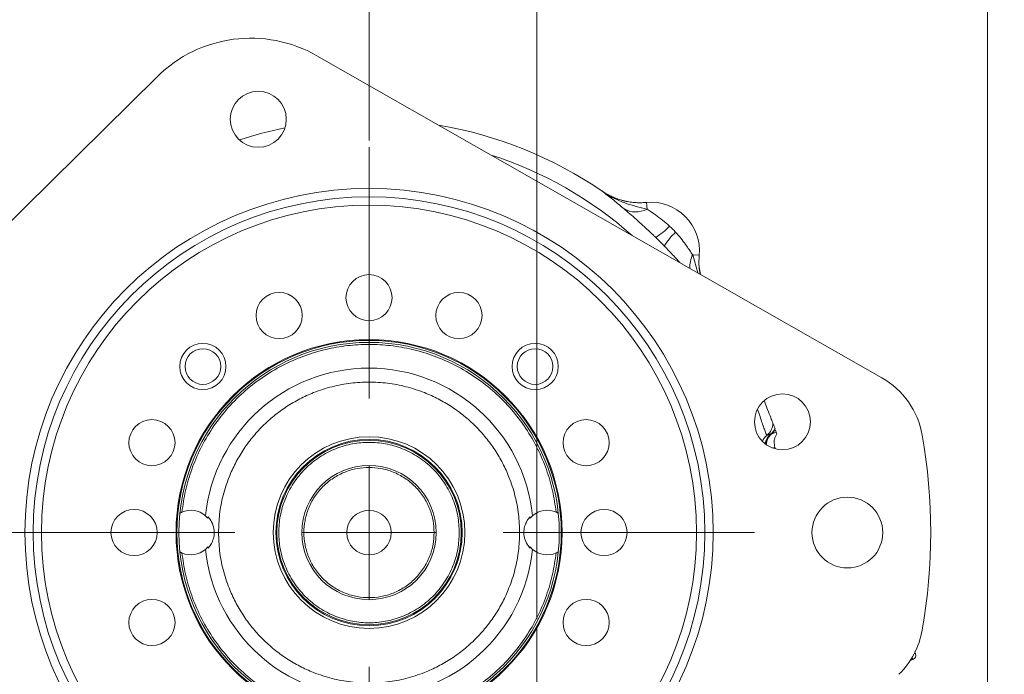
# Model space of a CAD drawing. Header units: inches. Extents: x 0.3 to 33.9, y 0.2 to 21.6.
# Tile 4 of 23: x 4.5 to 11.8, y 9.4 to 14.3. Entities that reach past the tile are written whole.
import ezdxf

# ---------------------------------------------------------------- set-up
doc = ezdxf.new("R2010")
doc.units = ezdxf.units.IN
doc.header["$MEASUREMENT"] = 0
doc.layers.add('SLD-0', color=7, linetype='Continuous', lineweight=15)
doc.styles.add('SLDTEXTSTYLE0', font='TXT', dxfattribs={"width": 0.75})
doc.dimstyles.new('SLDDIMSTYLE0', dxfattribs={"dimtxt": 0.25, "dimasz": 0.13, "dimexe": 0, "dimexo": 0.0625, "dimgap": 0.0625, "dimtad": 0, "dimtih": 1, "dimtoh": 1, "dimrnd": 1e-09, "dimzin": 12, "dimdsep": 46, "dimtxsty": 'SLDTEXTSTYLE0', "dimsah": 1, "dimcen": 0.09, "dimadec": 0, "dimazin": 3, "dimtfac": 1, "dimtofl": 0, "dimtmove": 0, "dimatfit": 3, "dimfxl": 1, "dimfrac": 2, "dimtolj": 1, "dimtzin": 12, "dimarcsym": 0})
doc.dimstyles.new('SLDDIMSTYLE1', dxfattribs={"dimtxt": 0.25, "dimasz": 0.13, "dimexe": 0, "dimexo": 0.0625, "dimgap": 0.0625, "dimtad": 0, "dimtih": 1, "dimtoh": 1, "dimrnd": 1e-09, "dimzin": 12, "dimdsep": 46, "dimtxsty": 'SLDTEXTSTYLE0', "dimsah": 1, "dimcen": 0.09, "dimadec": 0, "dimazin": 3, "dimtfac": 1, "dimtmove": 0, "dimatfit": 0, "dimfxl": 1, "dimfrac": 2, "dimtolj": 1, "dimtzin": 12, "dimarcsym": 0})

# ---------------------------------------------------------------- blocks, each defined once
blk = doc.blocks.new('_D')
at = {"layer": 'SLD-0'}
for p, q in [((4.017, 10.5016), (4.017, 15.7038)), ((7.097, 13.3717), (7.097, 15.7038)), ((4.017, 15.5788), (4.9384, 15.5788)), ((5.0779, 15.6156), (5.0271, 15.6156)), ((5.0271, 15.6156), (5.0271, 15.2188)), ((6.0361, 15.6156), (6.0869, 15.6156)), ((6.0869, 15.6156), (6.0869, 15.2188)), ((7.097, 15.5788), (6.1757, 15.5788)), ((5.0271, 15.2188), (5.0779, 15.2188)), ((6.0869, 15.2188), (6.0361, 15.2188))]:
    blk.add_line(p, q, dxfattribs=at)
for points in [[(4.017, 15.5788), (4.147, 15.5588), (4.147, 15.5988)], [(7.097, 15.5788), (6.967, 15.5988), (6.967, 15.5588)]]:
    blk.add_solid(points, dxfattribs=at)
at = {"layer": 'SLD-0', "char_height": 0.25, "attachment_point": 1, "style": 'SLDTEXTSTYLE0'}
for s, insert in [('3.08', (5.1322, 15.9887, 0.0039)), ('78.23', (5.1414, 15.541, 0.0039))]:
    blk.add_mtext(s, dxfattribs=dict(at, insert=insert))
blk = doc.blocks.new('_D_1')
at = {"layer": 'SLD-0'}
for p, q in [((11.7038, 8.1972), (11.7038, 15.7038)), ((13.0687, 6.4833), (13.0687, 15.7038)), ((11.7038, 15.5788), (11.4538, 15.5788)), ((11.9072, 15.6156), (11.8564, 15.6156)), ((11.8564, 15.6156), (11.8564, 15.2188)), ((12.8654, 15.6156), (12.9161, 15.6156)), ((12.9161, 15.6156), (12.9161, 15.2188)), ((13.0687, 15.5788), (13.3187, 15.5788)), ((11.8564, 15.2188), (11.9072, 15.2188)), ((12.9161, 15.2188), (12.8654, 15.2188))]:
    blk.add_line(p, q, dxfattribs=at)
for points in [[(11.7038, 15.5788), (11.5738, 15.5988), (11.5738, 15.5588)], [(13.0687, 15.5788), (13.1987, 15.5588), (13.1987, 15.5988)]]:
    blk.add_solid(points, dxfattribs=at)
at = {"layer": 'SLD-0', "char_height": 0.25, "attachment_point": 1, "style": 'SLDTEXTSTYLE0'}
for s, insert in [('1.36', (11.9614, 15.9887, -2.3339)), ('34.67', (11.9706, 15.541, -2.3339))]:
    blk.add_mtext(s, dxfattribs=dict(at, insert=insert))
blk = doc.blocks.new('_D_2')
at = {"layer": 'SLD-0'}
for p, q in [((8.347, 9.807), (8.347, 15.7038)), ((11.7038, 8.1972), (11.7038, 15.7038)), ((8.347, 15.5788), (9.4068, 15.5788)), ((9.5463, 15.6156), (9.4956, 15.6156)), ((9.4956, 15.6156), (9.4956, 15.2188)), ((10.5045, 15.6156), (10.5553, 15.6156)), ((10.5553, 15.6156), (10.5553, 15.2188)), ((11.7038, 15.5788), (10.6441, 15.5788)), ((9.4956, 15.2188), (9.5463, 15.2188)), ((10.5553, 15.2188), (10.5045, 15.2188))]:
    blk.add_line(p, q, dxfattribs=at)
for points in [[(8.347, 15.5788), (8.477, 15.5588), (8.477, 15.5988)], [(11.7038, 15.5788), (11.5738, 15.5988), (11.5738, 15.5588)]]:
    blk.add_solid(points, dxfattribs=at)
at = {"layer": 'SLD-0', "char_height": 0.25, "attachment_point": 1, "style": 'SLDTEXTSTYLE0'}
for s, insert in [('3.36', (9.6006, 15.9887, -2.3339)), ('85.26', (9.6098, 15.541, -2.3339))]:
    blk.add_mtext(s, dxfattribs=dict(at, insert=insert))
blk = doc.blocks.new('_D_3')
at = {"layer": 'SLD-0'}
for p, q in [((7.097, 13.3717), (7.097, 15.7038)), ((8.347, 9.807), (8.347, 15.7038)), ((7.097, 15.5788), (6.847, 15.5788)), ((7.2429, 15.6156), (7.1921, 15.6156)), ((7.1921, 15.6156), (7.1921, 15.2188)), ((8.2011, 15.6156), (8.2519, 15.6156)), ((8.2519, 15.6156), (8.2519, 15.2188)), ((8.347, 15.5788), (8.597, 15.5788)), ((7.1921, 15.2188), (7.2429, 15.2188)), ((8.2519, 15.2188), (8.2011, 15.2188))]:
    blk.add_line(p, q, dxfattribs=at)
for points in [[(7.097, 15.5788), (6.967, 15.5988), (6.967, 15.5588)], [(8.347, 15.5788), (8.477, 15.5588), (8.477, 15.5988)]]:
    blk.add_solid(points, dxfattribs=at)
at = {"layer": 'SLD-0', "char_height": 0.25, "attachment_point": 1, "style": 'SLDTEXTSTYLE0'}
for s, insert in [('1.25', (7.2972, 15.9887, -2.3339)), ('31.75', (7.3064, 15.541, -2.3339))]:
    blk.add_mtext(s, dxfattribs=dict(at, insert=insert))
blk = doc.blocks.new('_D_4')
at = {"layer": 'SLD-0'}
for p, q in [((4.1769, 10.4516), (1.9356, 10.4516)), ((2.0606, 10.4516), (2.0606, 9.1976)), ((1.5815, 8.8236), (1.5307, 8.8236)), ((1.5307, 8.8236), (1.5307, 8.4267)), ((2.5397, 8.8236), (2.5905, 8.8236)), ((2.5905, 8.8236), (2.5905, 8.4267)), ((1.5307, 8.4267), (1.5815, 8.4267)), ((2.0606, 7.122), (2.0606, 8.3759)), ((2.5905, 8.4267), (2.5397, 8.4267)), ((5.662, 7.122), (1.9356, 7.122))]:
    blk.add_line(p, q, dxfattribs=at)
for points in [[(2.0606, 10.4516), (2.0406, 10.3216), (2.0806, 10.3216)], [(2.0606, 7.122), (2.0806, 7.252), (2.0406, 7.252)]]:
    blk.add_solid(points, dxfattribs=at)
at = {"layer": 'SLD-0', "char_height": 0.25, "attachment_point": 1, "style": 'SLDTEXTSTYLE0'}
for s, insert in [('3.33', (1.6357, 9.1966, -2.3339)), ('84.57', (1.6449, 8.749, -2.3339))]:
    blk.add_mtext(s, dxfattribs=dict(at, insert=insert))
blk = doc.blocks.new('SW_CENTERMARKSYMBOL_0')
at = {"layer": 'SLD-0', "color": 0}
for p, q in [((0, 1), (0, 2.8701)), ((0, 0), (0, 0.5)), ((-1, 0), (-2.8701, 0)), ((0, 0), (-0.5, 0)), ((0, 0), (0, -0.5)), ((0, 0), (0.5, 0)), ((1, 0), (2.8701, 0)), ((0, -1), (0, -2.8701))]:
    blk.add_line(p, q, dxfattribs=at)
blk = doc.blocks.new('SW_CENTERMARKSYMBOL_1')
at = {"layer": 'SLD-0', "color": 0}
for p, q in [((0, 1), (0, 2.635)), ((0, 0), (0, 0.5)), ((-1, 0), (-2.635, 0)), ((0, 0), (-0.5, 0)), ((0, 0), (0, -0.5)), ((0, 0), (0.5, 0)), ((1, 0), (2.635, 0)), ((0, -1), (0, -2.635))]:
    blk.add_line(p, q, dxfattribs=at)

msp = doc.modelspace()

# ---------------------------------------------------------------- linework, layer by layer
at = {"color": 7, "linetype": 'Continuous', "lineweight": 15}
for p, q in [((10.9166, 11.6041), (6.7091, 14.0043)), ((5.519, 13.8481), (3.1503, 11.5077)), ((8.8331, 12.9953), (8.8332, 12.9956)), ((8.8332, 12.9956), (8.8459, 12.9878)), ((9.1626, 12.911), (9.1625, 12.9107)), ((9.1672, 12.862), (9.1625, 12.9107)), ((9.5074, 12.5218), (9.5561, 12.5171)), ((9.5561, 12.5171), (9.5564, 12.5171)), ((10.13, 11.2008), (10.0959, 11.1877)), ((10.125, 11.2138), (10.13, 11.2008)), ((10.135, 11.1877), (10.13, 11.2008)), ((10.1224, 11.0751), (10.1189, 11.0872)), ((10.1189, 11.0872), (10.1189, 11.0872)), ((5.8969, 10.5586), (5.8785, 10.5773)), ((8.3156, 10.5773), (8.2971, 10.5586)), ((5.8785, 10.3259), (5.8969, 10.3446)), ((8.2971, 10.3446), (8.3156, 10.3259)), ((11.1275, 9.4984), (11.1479, 9.5062))]:
    msp.add_line(p, q, dxfattribs=at)
at = {"color": 8, "linetype": 'Continuous', "lineweight": 15}
for p, q in [((9.5074, 12.5218), (9.5446, 12.3868)), ((10.1189, 11.0872), (10.1032, 11.0812)), ((11.1479, 9.5062), (11.1419, 9.5218))]:
    msp.add_line(p, q, dxfattribs=at)
at = {"color": 7, "linetype": 'Continuous', "lineweight": 15, "flags": 128}
msp.add_lwpolyline([(10.0893, 11.1868), (10.0814, 11.1838), (10.0606, 11.1758)], dxfattribs=at)
at = {"color": 7, "linetype": 'Continuous', "lineweight": 15}
for centre, radius in [((6.272, 13.5305), 0.2085), ((7.097, 10.4516), 2.563), ((7.097, 10.4516), 2.501), ((7.097, 10.4516), 2.439), ((7.097, 12.2016), 0.172), ((6.4273, 12.0684), 0.172), ((7.7667, 12.0684), 0.172), ((7.097, 10.4516), 1.4375), ((7.097, 10.4516), 1.4317), ((7.097, 10.4516), 1.4167), ((5.8596, 11.689), 0.172), ((5.86, 11.6886), 0.133), ((8.3345, 11.689), 0.172), ((8.334, 11.6886), 0.133), ((10.1759, 11.2766), 0.2085), ((5.4802, 11.1213), 0.172), ((8.7138, 11.1213), 0.172), ((7.097, 10.4516), 0.7138), ((7.097, 10.4516), 0.6938), ((7.097, 10.4516), 0.687), ((7.097, 10.4516), 0.5), ((10.6595, 10.4516), 0.2635), ((5.347, 10.4516), 0.172), ((7.097, 10.4516), 0.166), ((8.847, 10.4516), 0.172), ((5.4802, 9.7819), 0.172), ((8.7138, 9.7819), 0.172)]:
    msp.add_circle(centre, radius, dxfattribs=at)
for centre, radius, start, end in [((6.217, 13.1416), 0.9932, 60.29747, 134.65572), ((7.097, 10.4516), 3.08, 101.73299, 108.26754), ((7.097, 10.4516), 3.08, 55.68866, 80.32703), ((9.197, 12.5516), 0.3607, 354.51489, 95.48511), ((9.197, 12.5516), 0.361, 354.52223, 95.47777), ((9.0835, 13.0124), 0.1722, 238.54601, 299.09696), ((9.0131, 13.0222), 0.4311, 300.49936, 318.25232), ((9.6676, 12.3677), 0.4311, 131.74768, 149.50064), ((7.097, 10.4516), 1.225, 5.888, 174.112), ((10.6128, 11.0715), 0.6132, 10, 60.29747), ((9.9849, 11.2689), 0.12, 309.1173, 358.78866), ((10.0135, 11.2797), 0.1199, 309.21304, 333.15031), ((10.0138, 11.2799), 0.1205, 309.1711, 332.67567), ((10.0167, 11.2778), 0.1199, 311.32986, 331.67905), ((7.097, 10.4516), 4.1832, 350, 10), ((5.77, 10.4516), 0.166, 49.20234, 113.60549), ((7.097, 10.4516), 1.2049, 174.45478, 174.90392), ((7.097, 10.4516), 1.2049, 5.09608, 5.54522), ((8.424, 10.4516), 0.166, 66.39451, 130.79766), ((7.097, 10.4516), 1.2049, 185.09608, 185.54522), ((7.097, 10.4516), 1.2049, 354.45478, 354.90392), ((5.77, 10.4516), 0.166, 246.39451, 310.79766), ((7.097, 10.4516), 1.225, 185.888, 354.112), ((8.424, 10.4516), 0.166, 229.20234, 293.60549), ((10.6128, 9.8317), 0.6132, 314.65572, 350), ((11.1364, 9.5361), 0.032, 291, 21)]:
    msp.add_arc(centre, radius, start, end, dxfattribs=at)
at = {"color": 8, "linetype": 'Continuous', "lineweight": 15}
for centre, radius, start, end in [((7.097, 10.4516), 2.9561, 48.50698, 72.08796), ((9.6963, 12.4294), 0.2102, 153.93142, 182.53731), ((10.1362, 11.0828), 0.1199, 129.11348, 156.19666), ((10.1652, 11.0938), 0.1199, 129.21699, 170.84194), ((10.1664, 11.0984), 0.1167, 130.95245, 174.19863), ((10.1751, 11.0977), 0.12, 131.33446, 175.82556)]:
    msp.add_arc(centre, radius, start, end, dxfattribs=at)
at = {"color": 7, "linetype": 'Continuous', "lineweight": 15}
for points, knots in [([(8.9937, 12.8656), (8.9648, 12.8896), (8.9213, 12.926), (8.8708, 12.9661), (8.8458, 12.9856), (8.8332, 12.9952), (8.8331, 12.9953)], [0, 0, 0, 0, 0.493398, 0.745029, 0.997453, 1, 1, 1, 1]), ([(8.8331, 12.9953), (8.8333, 12.9952), (8.861, 12.9758), (8.9177, 12.9421), (9.0293, 12.8946), (9.1136, 12.8747), (9.1672, 12.862)], [0, 0, 0, 0, 0.00233, 0.278135, 0.541057, 1, 1, 1, 1]), ([(8.8331, 12.9953), (8.8345, 12.9944), (8.8587, 12.9779), (8.9096, 12.9498), (8.9897, 12.9219), (9.0753, 12.9067), (9.1332, 12.9093), (9.1625, 12.9107)], [0, 0, 0, 0, 0.014322, 0.253699, 0.500028, 0.74622, 1, 1, 1, 1]), ([(8.8748, 12.9704), (8.8856, 12.9646), (8.9094, 12.9521), (8.9481, 12.9367), (8.9898, 12.9239), (9.0321, 12.915), (9.0749, 12.9097), (9.1186, 12.9079), (9.1479, 12.9099), (9.1626, 12.911)], [0, 0, 0, 0, 0.123096, 0.270144, 0.41834, 0.561024, 0.704757, 0.851805, 1, 1, 1, 1]), ([(9.2319, 12.6507), (9.2272, 12.6553), (9.201, 12.6808), (9.1522, 12.7267), (9.0917, 12.7812), (9.0373, 12.8286), (9.0083, 12.8531), (8.9937, 12.8656)], [0, 0, 0, 0, 0.054789, 0.306864, 0.566571, 0.779999, 1, 1, 1, 1]), ([(9.1672, 12.862), (9.1878, 12.8478), (9.2237, 12.8231), (9.2835, 12.7797), (9.3175, 12.7501), (9.3347, 12.7351)], [0, 0, 0, 0, 0.398876, 0.694912, 1, 1, 1, 1]), ([(9.3347, 12.7351), (9.3387, 12.7315), (9.3466, 12.7241), (9.3582, 12.7128), (9.3695, 12.7012), (9.3769, 12.6933), (9.3806, 12.6893)], [0, 0, 0, 0, 0.249854, 0.5, 0.749854, 1, 1, 1, 1]), ([(9.3806, 12.6893), (9.3837, 12.6859), (9.4002, 12.6676), (9.4287, 12.6327), (9.4604, 12.5896), (9.487, 12.5515), (9.5005, 12.5318), (9.5074, 12.5218)], [0, 0, 0, 0, 0.06151, 0.327969, 0.600279, 0.797253, 1, 1, 1, 1]), ([(9.2962, 12.5865), (9.2909, 12.5919), (9.2803, 12.6027), (9.2642, 12.6188), (9.2481, 12.6348), (9.2373, 12.6454), (9.2319, 12.6507)], [0, 0, 0, 0, 0.2498193, 0.5, 0.7498202, 1, 1, 1, 1]), ([(9.5564, 12.5171), (9.5546, 12.4886), (9.5517, 12.4408), (9.5611, 12.3941), (9.5649, 12.3753)], [0, 0, 0, 0, 0.598193, 1, 1, 1, 1]), ([(8.4905, 10.6037), (8.4829, 10.6568), (8.4676, 10.7643), (8.4205, 10.9228), (8.3544, 11.0793), (8.2673, 11.2299), (8.1602, 11.3709), (8.0354, 11.498), (7.8955, 11.6082), (7.7438, 11.6994), (7.5846, 11.7696), (7.4218, 11.8186), (7.2591, 11.8471), (7.097, 11.8564), (6.9349, 11.8471), (6.7722, 11.8186), (6.6095, 11.7696), (6.4503, 11.6994), (6.2985, 11.6083), (6.1586, 11.498), (6.0338, 11.3709), (5.9268, 11.2299), (5.8397, 11.0793), (5.7736, 10.9228), (5.7265, 10.7643), (5.7111, 10.6568), (5.7036, 10.6037)], [0, 0, 0, 0, 0.039205, 0.079454, 0.120687, 0.163387, 0.20652, 0.25, 0.293475, 0.336608, 0.379313, 0.420541, 0.460794, 0.5, 0.539202, 0.579454, 0.620687, 0.663387, 0.70652, 0.75, 0.793475, 0.836608, 0.879313, 0.920541, 0.960793, 1, 1, 1, 1]), ([(5.9759, 10.4516), (5.9776, 10.406), (5.9808, 10.3135), (6.0077, 10.1747), (6.0485, 10.0478), (6.0999, 9.935), (6.1575, 9.8364), (6.2253, 9.7435), (6.3029, 9.6575), (6.3889, 9.5799), (6.4818, 9.5121), (6.5804, 9.4545), (6.6933, 9.4031), (6.8201, 9.3621), (6.9589, 9.3362), (7.097, 9.3277), (7.2351, 9.3362), (7.3739, 9.3621), (7.5008, 9.4031), (7.6136, 9.4544), (7.7122, 9.5121), (7.8052, 9.5799), (7.8911, 9.6575), (7.9688, 9.7435), (8.0365, 9.8364), (8.0942, 9.935), (8.1455, 10.0478), (8.1865, 10.1747), (8.2125, 10.3135), (8.2209, 10.4516), (8.2125, 10.5897), (8.1865, 10.7285), (8.1455, 10.8554), (8.0942, 10.9682), (8.0365, 11.0668), (7.9688, 11.1597), (7.8911, 11.2457), (7.8052, 11.3233), (7.7122, 11.3911), (7.6136, 11.4487), (7.5008, 11.5001), (7.3739, 11.5411), (7.2352, 11.567), (7.097, 11.5754), (6.9589, 11.567), (6.8202, 11.5411), (6.6933, 11.5001), (6.5804, 11.4487), (6.4818, 11.3911), (6.3889, 11.3233), (6.3029, 11.2457), (6.2253, 11.1597), (6.1575, 11.0668), (6.0999, 10.9682), (6.0485, 10.8554), (6.0077, 10.7285), (5.9808, 10.5897), (5.9776, 10.4972), (5.9759, 10.4516)], [0, 0, 0, 0, 0.019408, 0.039415, 0.059988, 0.076068, 0.092152, 0.108574, 0.125, 0.141423, 0.157848, 0.173929, 0.190012, 0.210582, 0.230591, 0.25, 0.269406, 0.289415, 0.309988, 0.326068, 0.342152, 0.358574, 0.375, 0.391423, 0.407848, 0.423929, 0.440012, 0.460582, 0.480591, 0.5, 0.519406, 0.539415, 0.559988, 0.576068, 0.592152, 0.608574, 0.625, 0.641423, 0.657848, 0.673929, 0.690012, 0.710582, 0.730591, 0.75, 0.769406, 0.789415, 0.809988, 0.826068, 0.842152, 0.858574, 0.875, 0.891423, 0.907848, 0.923929, 0.940012, 0.960582, 0.980593, 1, 1, 1, 1]), ([(10.0402, 11.4347), (10.0416, 11.4312), (10.0511, 11.4064), (10.0691, 11.3595), (10.0901, 11.3047), (10.1017, 11.2744), (10.104, 11.2684), (10.1048, 11.2663)], [0, 0, 0, 0, 0.035575, 0.249983, 0.546898, 0.846836, 1, 1, 1, 1]), ([(10.1048, 11.2663), (10.106, 11.2634), (10.1082, 11.2575), (10.1123, 11.2469), (10.1166, 11.2356), (10.1192, 11.2289), (10.1205, 11.2255)], [0, 0, 0, 0, 0.1367703, 0.2735694, 0.6367497, 1, 1, 1, 1]), ([(10.0899, 11.1865), (10.0898, 11.1866), (10.0895, 11.1868), (10.0894, 11.1868), (10.0893, 11.1868)], [0, 0, 0, 0, 0.44896, 1, 1, 1, 1]), ([(10.0959, 11.1877), (10.0954, 11.1876), (10.0945, 11.1873), (10.0914, 11.1868), (10.0899, 11.1865)], [0, 0, 0, 0, 0.498553, 1, 1, 1, 1]), ([(10.135, 11.1877), (10.1309, 11.1808), (10.1199, 11.1623), (10.1116, 11.1271), (10.1165, 11.1005), (10.1189, 11.0872)], [0, 0, 0, 0, 0.230653, 0.615325, 1, 1, 1, 1]), ([(7.769, 10.4516), (7.7668, 10.4926), (7.7624, 10.577), (7.725, 10.7023), (7.663, 10.8227), (7.5756, 10.9302), (7.4857, 11.0031), (7.4067, 11.0493), (7.3259, 11.0861), (7.2224, 11.1159), (7.097, 11.1274), (6.9716, 11.1159), (6.8464, 11.0798), (6.7259, 11.0174), (6.6185, 10.9302), (6.5455, 10.8403), (6.4993, 10.7612), (6.4625, 10.6805), (6.4328, 10.577), (6.4213, 10.4516), (6.4328, 10.3262), (6.4688, 10.2009), (6.5312, 10.0805), (6.6184, 9.973), (6.7083, 9.9), (6.7874, 9.8539), (6.8681, 9.8171), (6.9716, 9.7873), (7.097, 9.7758), (7.2224, 9.7873), (7.3477, 9.8233), (7.4681, 9.8857), (7.5756, 9.973), (7.6486, 10.0629), (7.6948, 10.1419), (7.7314, 10.2227), (7.7624, 10.3262), (7.7669, 10.4106), (7.769, 10.4516)], [0, 0, 0, 0, 0.029124, 0.059993, 0.092145, 0.124979, 0.157814, 0.173908, 0.190007, 0.220876, 0.25, 0.279124, 0.309993, 0.342145, 0.374979, 0.407814, 0.423908, 0.440007, 0.470876, 0.5, 0.529124, 0.559993, 0.592145, 0.624979, 0.657814, 0.673908, 0.690007, 0.720876, 0.75, 0.779124, 0.809993, 0.842145, 0.874979, 0.907814, 0.923908, 0.940007, 0.970876, 1, 1, 1, 1]), ([(7.582, 10.4516), (7.5805, 10.4812), (7.5772, 10.5421), (7.5502, 10.6325), (7.5055, 10.7194), (7.4424, 10.797), (7.3649, 10.86), (7.2779, 10.905), (7.1875, 10.931), (7.097, 10.9393), (7.0065, 10.931), (6.9161, 10.905), (6.8292, 10.86), (6.7516, 10.797), (6.6886, 10.7194), (6.6436, 10.6325), (6.6176, 10.5421), (6.6093, 10.4516), (6.6176, 10.3611), (6.6436, 10.2707), (6.6886, 10.1838), (6.7516, 10.1062), (6.8292, 10.0432), (6.9161, 9.9982), (7.0065, 9.9722), (7.097, 9.9639), (7.1875, 9.9722), (7.2779, 9.9982), (7.3649, 10.0432), (7.4424, 10.1062), (7.5055, 10.1838), (7.5502, 10.2707), (7.5772, 10.3611), (7.5805, 10.422), (7.582, 10.4516)], [0, 0, 0, 0, 0.029129, 0.060003, 0.09216, 0.125, 0.15784, 0.189997, 0.220871, 0.25, 0.279129, 0.310003, 0.34216, 0.375, 0.40784, 0.439997, 0.470871, 0.5, 0.529129, 0.560003, 0.59216, 0.625, 0.65784, 0.689997, 0.720871, 0.75, 0.779129, 0.810003, 0.84216, 0.875, 0.90784, 0.939997, 0.970871, 1, 1, 1, 1]), ([(5.7036, 10.6037), (5.7012, 10.6026), (5.6968, 10.6007), (5.6918, 10.598), (5.6887, 10.5963), (5.6877, 10.5957), (5.6876, 10.5957), (5.6876, 10.5957)], [0, 0, 0, 0, 0.298029, 0.560817, 0.756072, 0.952453, 1, 1, 1, 1]), ([(5.8978, 10.3352), (5.9051, 10.3438), (5.9198, 10.361), (5.9371, 10.3982), (5.9459, 10.4431), (5.9414, 10.4941), (5.922, 10.5398), (5.9047, 10.5599), (5.8978, 10.568)], [0, 0, 0, 0, 0.146116, 0.291368, 0.458869, 0.657011, 0.861554, 1, 1, 1, 1]), ([(8.2963, 10.568), (8.2889, 10.5594), (8.2743, 10.5422), (8.257, 10.505), (8.2481, 10.4601), (8.2526, 10.409), (8.2721, 10.3634), (8.2893, 10.3433), (8.2963, 10.3352)], [0, 0, 0, 0, 0.146116, 0.291368, 0.458869, 0.657011, 0.861554, 1, 1, 1, 1]), ([(8.5064, 10.5957), (8.5063, 10.5958), (8.506, 10.5959), (8.504, 10.5971), (8.5008, 10.5988), (8.4963, 10.6011), (8.4925, 10.6028), (8.4905, 10.6037)], [0, 0, 0, 0, 0.170849, 0.341155, 0.524581, 0.740954, 1, 1, 1, 1]), ([(5.6876, 10.3075), (5.6878, 10.3074), (5.688, 10.3073), (5.6901, 10.3061), (5.6932, 10.3044), (5.6978, 10.3021), (5.7015, 10.3004), (5.7036, 10.2995)], [0, 0, 0, 0, 0.170849, 0.341155, 0.524581, 0.740954, 1, 1, 1, 1]), ([(5.7036, 10.2995), (5.7111, 10.2464), (5.7265, 10.1389), (5.7736, 9.9804), (5.8397, 9.8239), (5.9268, 9.6733), (6.0338, 9.5323), (6.1586, 9.4052), (6.2985, 9.2949), (6.4503, 9.2038), (6.6095, 9.1336), (6.7722, 9.0846), (6.9349, 9.0561), (7.097, 9.0468), (7.2591, 9.0561), (7.4218, 9.0846), (7.5846, 9.1336), (7.7438, 9.2038), (7.8955, 9.2949), (8.0354, 9.4052), (8.1602, 9.5323), (8.2673, 9.6733), (8.3544, 9.8239), (8.4205, 9.9804), (8.4676, 10.1389), (8.4829, 10.2464), (8.4905, 10.2995)], [0, 0, 0, 0, 0.039205, 0.079454, 0.120687, 0.163387, 0.20652, 0.25, 0.293475, 0.336608, 0.379313, 0.420541, 0.460794, 0.5, 0.539202, 0.579454, 0.620687, 0.663387, 0.70652, 0.75, 0.793475, 0.836608, 0.879313, 0.920541, 0.960793, 1, 1, 1, 1]), ([(8.4905, 10.2995), (8.4928, 10.3005), (8.4972, 10.3025), (8.5022, 10.3051), (8.5053, 10.3069), (8.5064, 10.3075), (8.5064, 10.3075), (8.5064, 10.3075)], [0, 0, 0, 0, 0.298029, 0.5608173, 0.7560718, 0.9524527, 1, 1, 1, 1]), ([(11.1662, 9.5478), (11.1662, 9.5477), (11.1669, 9.5459), (11.165, 9.5509), (11.163, 9.556), (11.1605, 9.5625), (11.16, 9.5639)], [0, 0, 0, 0, 0.021649, 0.447083, 0.881546, 1, 1, 1, 1])]:
    msp.add_open_spline(points, degree=3, knots=knots, dxfattribs=at)
at = {"color": 8, "linetype": 'Continuous', "lineweight": 15}
for points, knots in [([(9.4113, 12.4629), (9.3966, 12.4793), (9.3606, 12.5196), (9.3201, 12.5616), (9.2962, 12.5865)], [0, 0, 0, 0, 0.407417, 1, 1, 1, 1]), ([(9.5561, 12.5171), (9.5544, 12.4894), (9.5514, 12.4418), (9.5605, 12.3951), (9.5642, 12.3756)], [0, 0, 0, 0, 0.583454, 1, 1, 1, 1]), ([(10.0606, 11.1758), (10.0605, 11.1758), (10.0596, 11.1756), (10.0566, 11.1802), (10.0492, 11.1983), (10.0388, 11.2278), (10.0254, 11.2669), (10.0093, 11.3145), (9.9964, 11.3517), (9.9899, 11.3704)], [0, 0, 0, 0, 0.0190173, 0.1813914, 0.3489558, 0.5102455, 0.6766438, 0.8365591, 1, 1, 1, 1])]:
    msp.add_open_spline(points, degree=3, knots=knots, dxfattribs=at)

# ---------------------------------------------------------------- block references
at = {"layer": 'SLD-0'}
for name, p in [('SW_CENTERMARKSYMBOL_0', (7.097, 10.4516)), ('SW_CENTERMARKSYMBOL_1', (8.347, 7.122))]:
    msp.add_blockref(name, p, dxfattribs=at)

# ---------------------------------------------------------------- dimensions: what is measured, and where the dimension line sits
for base, p1, p2, dimstyle, picture, middle in [((7.097, 15.5788), (4.017, 10.4516), (7.097, 13.3217), 'SLDDIMSTYLE0', '_D', (5.557, 15.5788)), ((7.097, 15.5788), (8.347, 9.757), (7.097, 13.3217), 'SLDDIMSTYLE1', '_D_3', (7.722, 15.5788)), ((11.7038, 15.5788), (8.347, 9.757), (11.7038, 8.1472), 'SLDDIMSTYLE0', '_D_2', (10.0254, 15.5788)), ((11.7038, 15.5788), (13.0687, 6.4333), (11.7038, 8.1472), 'SLDDIMSTYLE1', '_D_1', (12.3863, 15.5788))]:
    dim = msp.add_linear_dim(base=base, p1=p1, p2=p2, dimstyle=dimstyle, dxfattribs=at)
    dim.commit()
    dim.dimension.update_dxf_attribs({"geometry": picture, "text_midpoint": middle, "dimtype": 160})
dim = msp.add_linear_dim(base=(2.0606, 7.122), p1=(4.2269, 10.4516), p2=(5.712, 7.122), angle=90, dimstyle='SLDDIMSTYLE0', dxfattribs=at)
dim.commit()
dim.dimension.update_dxf_attribs({"geometry": '_D_4', "text_midpoint": (2.0606, 8.7868), "dimtype": 160})

doc.saveas('drawing.dxf')
